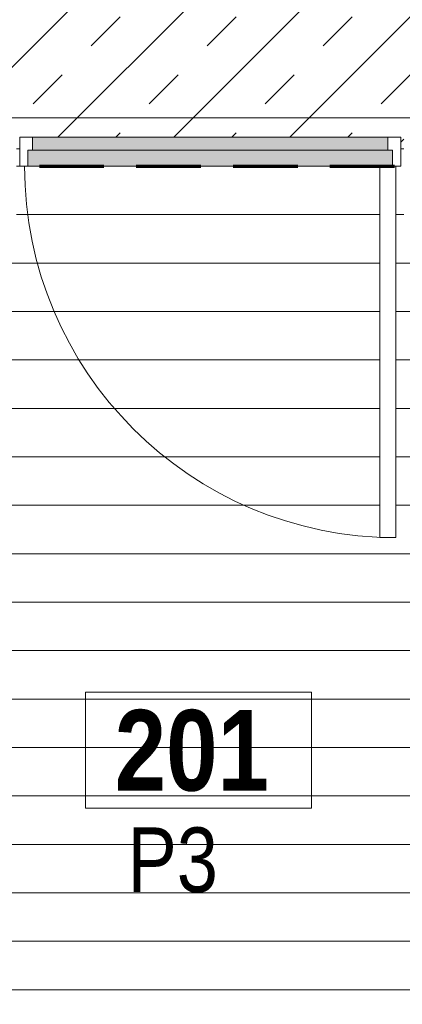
# Model space of a CAD drawing. Header units: millimetres. Extents: x -1660 to 55061, y -2461 to 22251.
# Tile 49 of 76: x 28156 to 29341, y 4755 to 7804. Entities that reach past the tile are written whole.
import ezdxf

# ---------------------------------------------------------------- set-up
doc = ezdxf.new("R2010")
doc.units = ezdxf.units.MM
doc.linetypes.add('EST_Dash_2_1_', pattern=[300, 200, -100])
doc.linetypes.add('Grid Line 1_2_', pattern=[2222.5, 1270, -317.5, 317.5, -317.5])
for name, color, linetype, lineweight, true_color in [('Color Fill-1', 7, 'Continuous', 9, 0xba7474), ('Color Fill-2', 9, 'Continuous', 9, 0x808080), ('Doors-1', 7, 'Continuous', 9, 0xc18479), ('Room Tags-1', 7, 'Continuous', 9, 0x800000), ('SMA_Tuletõkkesektsioon', 1, 'EST_Dash_2_1_', 70, 0xff0000)]:
    doc.layers.add(name, color=color, linetype=linetype, lineweight=lineweight, true_color=true_color)
for name, color, linetype, lineweight in [('Doors', 7, 'Continuous', 9), ('Doors-2', 7, 'Continuous', 18), ('Floors', 7, 'Continuous', 9), ('Grids-1', 7, 'Grid Line 1_2_', 9), ('Plan Swing', 7, 'Continuous', 9), ('Room Tags', 7, 'Continuous', 9)]:
    doc.layers.add(name, color=color, linetype=linetype, lineweight=lineweight)
doc.styles.add('Swis721 Cn BT_1', font='swissc.ttf', dxfattribs={"height": 200})
doc.styles.add('Swis721 Cn BT_B', font='swisscb.ttf', dxfattribs={"height": 250})

# ---------------------------------------------------------------- blocks, each defined once
blk = doc.blocks.new('SMA_D01_ 1-poolne - SU-P-08 - 1200x2100 EI-1934772-2 Korruse põrandate plaan')
at = {"layer": 'Doors-1'}
for points in [[(550, 40), (550, 80), (-550, 80), (-550, 40), (525, 40)], [(550, -10), (565, -10), (565, 40), (-565, 40), (-565, -10), (525, -10)]]:
    blk.add_hatch(color=256, dxfattribs=at).paths.add_polyline_path(points, flags=0)
at = {"layer": 'Doors'}
for p, q in [((-550, 80), (550, 80)), ((550, 40), (-550, 40)), ((-565, -10), (525, -10))]:
    blk.add_line(p, q, dxfattribs=at)
at = {"layer": 'Doors-2'}
for p, q in [((-590, -10), (-590, 80)), ((-590, 80), (-550, 80)), ((-550, 80), (-550, 40)), ((550, 40), (550, 80)), ((550, 80), (590, 80)), ((590, 80), (590, -10)), ((-565, 40), (-565, -10)), ((-550, 40), (-565, 40)), ((565, 40), (550, 40)), ((565, -10), (565, 40)), ((-565, -10), (-590, -10)), ((525, -10), (575, -10)), ((525, -1160), (525, -10)), ((575, -10), (575, -1160)), ((590, -10), (575, -10)), ((575, -1160), (525, -1160))]:
    blk.add_line(p, q, dxfattribs=at)
at = {"layer": 'Plan Swing'}
blk.add_arc((575, -10), 1150, 180, 270, dxfattribs=at)
blk = doc.blocks.new('1_0 Room Tag - 2_5mm Nr-411650-2 Korruse põrandate plaan')
at = {"layer": 'Room Tags'}
for p, q in [((3.5, 1.8), (-3.5, 1.8)), ((-3.5, 1.8), (-3.5, -1.8)), ((3.5, 1.8), (3.5, -1.8)), ((3.5, -1.8), (-3.5, -1.8))]:
    blk.add_line(p, q, dxfattribs=at)

msp = doc.modelspace()

# ---------------------------------------------------------------- hatches: boundary and pattern name
at = {"layer": 'Color Fill-1'}
h = msp.add_hatch(dxfattribs=at)
h.set_pattern_fill('FP_40', color=256, style=0, pattern_type=2)
h.set_pattern_definition([(45, (0, 0), (-179.6051, 179.6051), []), (45, (179.6, 0), (-179.6051, 179.6051), [127, -127])])
h.paths.add_polyline_path([(29346, 7322.4), (29346, 7527.4), (29945, 7527.4), (29945, 8689.6), (29860.3, 8689.6), (29860.3, 8969.6), (29945, 8969.6), (29945, 10227.1), (27783.1, 10227.1), (27783.1, 9041.8), (27999.8, 9041.8), (27999.8, 8703), (27783.1, 8703), (27783.1, 7520), (28146, 7520), (28146, 7360), (28156, 7360), (28156, 7440), (29336, 7440), (29336, 7350), (29321, 7350), (29321, 7322.4), (29336, 7322.4)], flags=0)
h.paths.add_polyline_path([(30066.7, 7527.4), (30166, 7527.4), (30166, 7648.8), (30066, 7648.8), (30066, 7748.8), (30010, 7748.8), (30010, 7527.4)], flags=0)
h.paths.add_polyline_path([(30130, 7653.8), (30161, 7653.8), (30161, 7743.8), (30071, 7743.8), (30071, 7653.8)], flags=0)
h.paths.add_polyline_path([(30117, 7773.8), (30166, 7773.8), (30166, 8689.6), (29995, 8689.6), (29995, 7773.8), (30066.7, 7773.8)], flags=0)
h.paths.add_polyline_path([(27229.2, 8753), (27949.8, 8753), (27949.8, 8991.8), (25404.3, 8991.8), (25404.3, 9041.8), (25384.9, 9041.2), (25384.9, 8753), (27213.1, 8753)], flags=0)
h.paths.add_polyline_path([(29995, 8969.6), (30166, 8969.6), (30166, 10227.1), (29995, 10227.1), (29995, 9012)], flags=0)
at = {"layer": 'Color Fill-2'}
h = msp.add_hatch(dxfattribs=at)
h.set_pattern_fill('FP_41', color=256, style=0, pattern_type=2)
h.set_pattern_definition([(0, (0, 0), (0, 150), [])])
h.paths.add_polyline_path([(25965.4, 4670.5), (25965.4, 4726), (26845.4, 4726), (26845.4, 4670.5), (26855.4, 4670.5), (26855.4, 4755), (27011.9, 4755), (27011.9, 4670.5), (27021.9, 4670.5), (27021.9, 4726), (27901.9, 4726), (27901.9, 4670.5), (27911.9, 4670.5), (27911.9, 4755), (32056.9, 4755), (32056.9, 4670.5), (32066.9, 4670.5), (32066.9, 4726), (32946.9, 4726), (32946.9, 4670.5), (32956.9, 4670.5), (32956.9, 4755), (33100.9, 4755), (33100.9, 4670.5), (33110.9, 4670.5), (33110.9, 4726), (33990.9, 4726), (33990.9, 4670.5), (34000.9, 4670.5), (34000.9, 4755), (35840.5, 4755), (35840.5, 6858.3), (35030.5, 6858.3), (35030.5, 7172.8), (30505.6, 7172.8), (30505.5, 7107.8), (30002.4, 7107.8), (30002.4, 5755), (29886.4, 5755), (29886.4, 6858.3), (29486.9, 6858.3), (29486.9, 7107.8), (29485.6, 7107.8), (29485.6, 7117.4), (29346, 7117.4), (29346, 7322.4), (29321, 7322.4), (29321, 6200), (29271, 6200), (29271, 7350), (28156, 7350), (28156, 7360), (28146, 7360), (28146, 7200), (27283.9, 7200), (27283.9, 5755), (27007.9, 5755), (27007.9, 7200), (25909.9, 7200), (25909.9, 7190), (25947.9, 7190), (25947.9, 7175), (26647.9, 7175), (26647.9, 7125), (25947.9, 7125), (25947.9, 6460), (25909.9, 6460), (25909.9, 6450), (25967.9, 6450), (25967.9, 5492.5), (25909.9, 5492.5), (25909.9, 5482.5), (25961.9, 5482.5), (25961.9, 4752.5), (25909.9, 4752.5), (25909.9, 4742.5), (25955.4, 4742.5), (25955.4, 4670.5)], flags=0)

# ---------------------------------------------------------------- linework, layer by layer
at = {"layer": 'Floors'}
for p, q in [((28156, 7404.1), (28146, 7404.1)), ((29346, 7404.1), (29336, 7404.1))]:
    msp.add_line(p, q, dxfattribs=at)
at = {"layer": 'Grids-1'}
msp.add_line((1439.8, 7500), (35035.1, 7500), dxfattribs=at)
at = {"layer": 'SMA_Tuletõkkesektsioon'}
msp.add_line((24017, 7350), (35817, 7350), dxfattribs=at)

# ---------------------------------------------------------------- block references
at = {"layer": 'Doors'}
msp.add_blockref('SMA_D01_ 1-poolne - SU-P-08 - 1200x2100 EI-1934772-2 Korruse põrandate plaan', (28746, 7360), dxfattribs=at)
at = {"layer": 'Room Tags', "xscale": 99.99999999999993, "yscale": 99.99999999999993, "zscale": 99.99999999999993}
msp.add_blockref('1_0 Room Tag - 2_5mm Nr-411650-2 Korruse põrandate plaan', (28710, 5541.9), dxfattribs=at)

# ---------------------------------------------------------------- texts
at = {"layer": 'Room Tags', "insert": (28450.3, 5666.4), "char_height": 250, "width": 625.316, "attachment_point": 1, "style": 'Swis721 Cn BT_B'}
msp.add_mtext('201', dxfattribs=at)
at = {"layer": 'Room Tags-1', "insert": (28489.8, 5302.6), "char_height": 200, "width": 328.692, "attachment_point": 1, "style": 'Swis721 Cn BT_1'}
msp.add_mtext('P3', dxfattribs=at)

doc.saveas('drawing.dxf')
